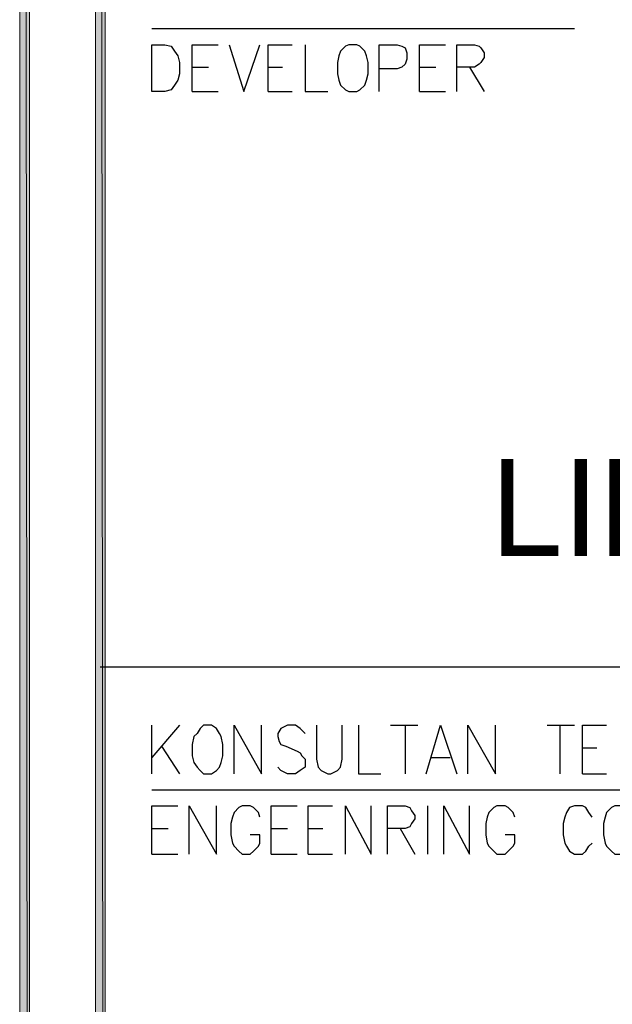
# Model space of a CAD drawing. Header units: millimetres. Extents: x 0 to 420, y 0 to 297.
# Tile 70 of 79: x 363 to 379, y 79 to 105. Entities that reach past the tile are written whole.
import ezdxf

# ---------------------------------------------------------------- set-up
doc = ezdxf.new("R2010")
doc.units = ezdxf.units.MM
for name, color, linetype in [('FILL_000000', 7, 'Continuous'), ('LINE_000000', 7, 'Continuous'), ('TEXT', 7, 'Continuous')]:
    doc.layers.add(name, color=color, linetype=linetype)

msp = doc.modelspace()

# ---------------------------------------------------------------- hatches: boundary and pattern name
at = {"layer": 'FILL_000000'}
h = msp.add_hatch(color=7, dxfattribs=at)
h.dxf.hatch_style = 1
h.paths.add_polyline_path([(363.305, 286.935), (363.051, 286.935), (363.305, 9.991), (363.305, 286.935)])
h = msp.add_hatch(color=7, dxfattribs=at)
h.dxf.hatch_style = 1
h.paths.add_polyline_path([(363.051, 286.935), (363.305, 9.991), (363.051, 9.991), (363.051, 286.935)])
h = msp.add_hatch(color=7, dxfattribs=at)
h.dxf.hatch_style = 1
h.paths.add_polyline_path([(365.294, 286.935), (365.04, 286.935), (365.294, 9.991), (365.294, 286.935)])
h = msp.add_hatch(color=7, dxfattribs=at)
h.dxf.hatch_style = 1
h.paths.add_polyline_path([(365.04, 286.935), (365.294, 9.991), (365.04, 9.991), (365.04, 286.935)])

# ---------------------------------------------------------------- linework, layer by layer
at = {"layer": 'LINE_000000', "lineweight": 25}
for p, q in [((366.522, 104.521), (377.613, 104.521)), ((367.58, 103.505), (368.004, 103.505)), ((369.57, 103.505), (369.951, 103.505)), ((373.549, 103.505), (373.973, 103.505)), ((374.862, 103.505), (375.243, 102.87)), ((367.58, 102.87), (368.258, 102.87)), ((369.57, 102.87), (370.205, 102.87)), ((373.549, 102.87), (374.227, 102.87)), ((410.168, 87.757), (365.167, 87.757)), ((366.522, 84.963), (366.522, 86.233)), ((367.242, 86.233), (366.522, 85.386)), ((372.787, 86.233), (373.507, 86.233)), ((373.168, 86.233), (373.168, 84.963)), ((376.894, 86.233), (377.613, 86.233)), ((377.232, 86.233), (377.232, 84.963)), ((366.776, 85.683), (367.242, 84.963)), ((377.825, 85.64), (378.206, 85.64)), ((373.846, 85.386), (374.354, 85.386)), ((377.825, 84.963), (378.46, 84.963)), ((366.522, 84.54), (387.011, 84.54)), ((373.761, 82.846), (373.761, 84.116)), ((366.522, 83.524), (366.945, 83.524)), ((369.655, 83.524), (370.078, 83.524)), ((370.628, 83.524), (371.009, 83.524)), ((373.041, 83.524), (373.422, 82.846)), ((366.522, 82.846), (367.199, 82.846)), ((369.655, 82.846), (370.332, 82.846)), ((370.628, 82.846), (371.263, 82.846))]:
    msp.add_line(p, q, dxfattribs=at)
at = {"layer": 'LINE_000000', "lineweight": 0}
for points in [[(363.305, 286.935), (363.051, 286.935), (363.305, 9.991), (363.305, 286.935)], [(363.051, 286.935), (363.305, 9.991), (363.051, 9.991), (363.051, 286.935)], [(365.294, 286.935), (365.04, 286.935), (365.294, 9.991), (365.294, 286.935)], [(365.04, 286.935), (365.294, 9.991), (365.04, 9.991), (365.04, 286.935)]]:
    msp.add_lwpolyline(points, close=True, dxfattribs=at)
at = {"layer": 'LINE_000000', "lineweight": 25}
for points in [[(366.522, 102.87), (366.522, 104.098), (366.861, 104.098), (367.03, 104.055), (367.115, 103.928), (367.199, 103.801), (367.242, 103.632), (367.242, 103.336), (367.199, 103.166), (367.115, 103.039), (367.03, 102.912), (366.861, 102.87), (366.522, 102.87)], [(371.687, 104.098), (371.602, 104.055), (371.475, 103.928), (371.433, 103.801), (371.39, 103.632), (371.39, 103.336), (371.433, 103.166), (371.475, 103.039), (371.602, 102.912), (371.687, 102.87), (371.898, 102.87), (371.983, 102.912), (372.11, 103.039), (372.152, 103.166), (372.195, 103.336), (372.195, 103.632), (372.152, 103.801), (372.11, 103.928), (371.983, 104.055), (371.898, 104.098), (371.687, 104.098)], [(367.877, 86.233), (367.792, 86.148), (367.707, 86.021), (367.623, 85.937), (367.58, 85.725), (367.58, 85.429), (367.623, 85.259), (367.707, 85.132), (367.792, 85.048), (367.877, 84.963), (368.088, 84.963), (368.215, 85.048), (368.3, 85.132), (368.342, 85.259), (368.385, 85.429), (368.385, 85.725), (368.342, 85.937), (368.3, 86.021), (368.215, 86.148), (368.088, 86.233), (367.877, 86.233)], [(378.672, 84.116), (378.587, 84.074), (378.46, 83.947), (378.418, 83.82), (378.375, 83.651), (378.375, 83.354), (378.418, 83.143), (378.46, 83.058), (378.587, 82.931), (378.672, 82.846), (378.883, 82.846), (378.968, 82.931), (379.053, 83.058), (379.137, 83.143), (379.18, 83.354), (379.18, 83.651), (379.137, 83.82), (379.053, 83.947), (378.968, 84.074), (378.883, 84.116), (378.672, 84.116)]]:
    msp.add_lwpolyline(points, close=True, dxfattribs=at)
for points in [[(367.58, 102.87), (367.58, 104.098), (368.258, 104.098)], [(368.554, 104.098), (368.935, 102.87), (369.358, 104.098)], [(369.57, 102.87), (369.57, 104.098), (370.205, 104.098)], [(370.544, 104.098), (370.544, 102.87), (371.136, 102.87)], [(372.491, 102.87), (372.491, 104.098), (372.957, 104.098), (373.084, 104.055), (373.168, 104.013), (373.211, 103.886), (373.211, 103.717), (373.168, 103.59), (373.084, 103.505), (372.957, 103.463), (372.491, 103.463)], [(373.549, 102.87), (373.549, 104.098), (374.227, 104.098)], [(374.523, 102.87), (374.523, 104.098), (374.989, 104.098), (375.116, 104.055), (375.158, 104.013), (375.243, 103.886), (375.243, 103.759), (375.158, 103.632), (375.116, 103.59), (374.989, 103.505), (374.523, 103.505)], [(368.681, 84.963), (368.681, 86.233), (369.401, 84.963), (369.401, 86.233)], [(370.544, 86.021), (370.417, 86.148), (370.29, 86.233), (370.078, 86.233), (369.909, 86.148), (369.824, 86.021), (369.824, 85.937), (369.866, 85.81), (369.909, 85.725), (370.036, 85.683), (370.332, 85.556), (370.417, 85.513), (370.459, 85.429), (370.544, 85.344), (370.544, 85.132), (370.417, 85.048), (370.29, 84.963), (370.078, 84.963), (369.909, 85.048), (369.824, 85.132)], [(370.84, 86.233), (370.84, 85.344), (370.882, 85.132), (370.967, 85.048), (371.136, 84.963), (371.221, 84.963), (371.39, 85.048), (371.475, 85.132), (371.517, 85.344), (371.517, 86.233)], [(371.941, 86.233), (371.941, 84.963), (372.533, 84.963)], [(373.719, 84.963), (374.1, 86.233), (374.523, 84.963)], [(374.819, 84.963), (374.819, 86.233), (375.539, 84.963), (375.539, 86.233)], [(377.825, 84.963), (377.825, 86.233), (378.46, 86.233)], [(366.522, 82.846), (366.522, 84.116), (367.199, 84.116)], [(367.496, 82.846), (367.496, 84.116), (368.215, 82.846), (368.215, 84.116)], [(369.358, 83.82), (369.316, 83.947), (369.189, 84.074), (369.104, 84.116), (368.893, 84.116), (368.808, 84.074), (368.681, 83.947), (368.639, 83.82), (368.596, 83.651), (368.596, 83.354), (368.639, 83.143), (368.681, 83.058), (368.808, 82.931), (368.893, 82.846), (369.104, 82.846), (369.189, 82.931), (369.316, 83.058), (369.358, 83.143), (369.358, 83.354), (369.104, 83.354)], [(369.655, 82.846), (369.655, 84.116), (370.332, 84.116)], [(370.628, 82.846), (370.628, 84.116), (371.263, 84.116)], [(371.602, 82.846), (371.602, 84.116), (372.279, 82.846), (372.279, 84.116)], [(372.703, 82.846), (372.703, 84.116), (373.168, 84.116), (373.295, 84.074), (373.338, 83.989), (373.422, 83.862), (373.422, 83.778), (373.338, 83.651), (373.295, 83.566), (373.168, 83.524), (372.703, 83.524)], [(374.184, 82.846), (374.184, 84.116), (374.862, 82.846), (374.862, 84.116)], [(376.047, 83.82), (376.005, 83.947), (375.878, 84.074), (375.793, 84.116), (375.581, 84.116), (375.497, 84.074), (375.37, 83.947), (375.327, 83.82), (375.285, 83.651), (375.285, 83.354), (375.327, 83.143), (375.37, 83.058), (375.497, 82.931), (375.581, 82.846), (375.793, 82.846), (375.878, 82.931), (376.005, 83.058), (376.047, 83.143), (376.047, 83.354), (375.793, 83.354)], [(378.079, 83.82), (377.994, 83.947), (377.91, 84.074), (377.825, 84.116), (377.613, 84.116), (377.486, 84.074), (377.402, 83.947), (377.359, 83.82), (377.317, 83.651), (377.317, 83.354), (377.359, 83.143), (377.402, 83.058), (377.486, 82.931), (377.613, 82.846), (377.825, 82.846), (377.91, 82.931), (377.994, 83.058), (378.079, 83.143)]]:
    msp.add_lwpolyline(points, dxfattribs=at)

# ---------------------------------------------------------------- texts
at = {"layer": 'TEXT'}
msp.add_text('LIPPO GROUP', height=2.54848, dxfattribs=at).set_placement((375.412, 90.678))

doc.saveas('drawing.dxf')
